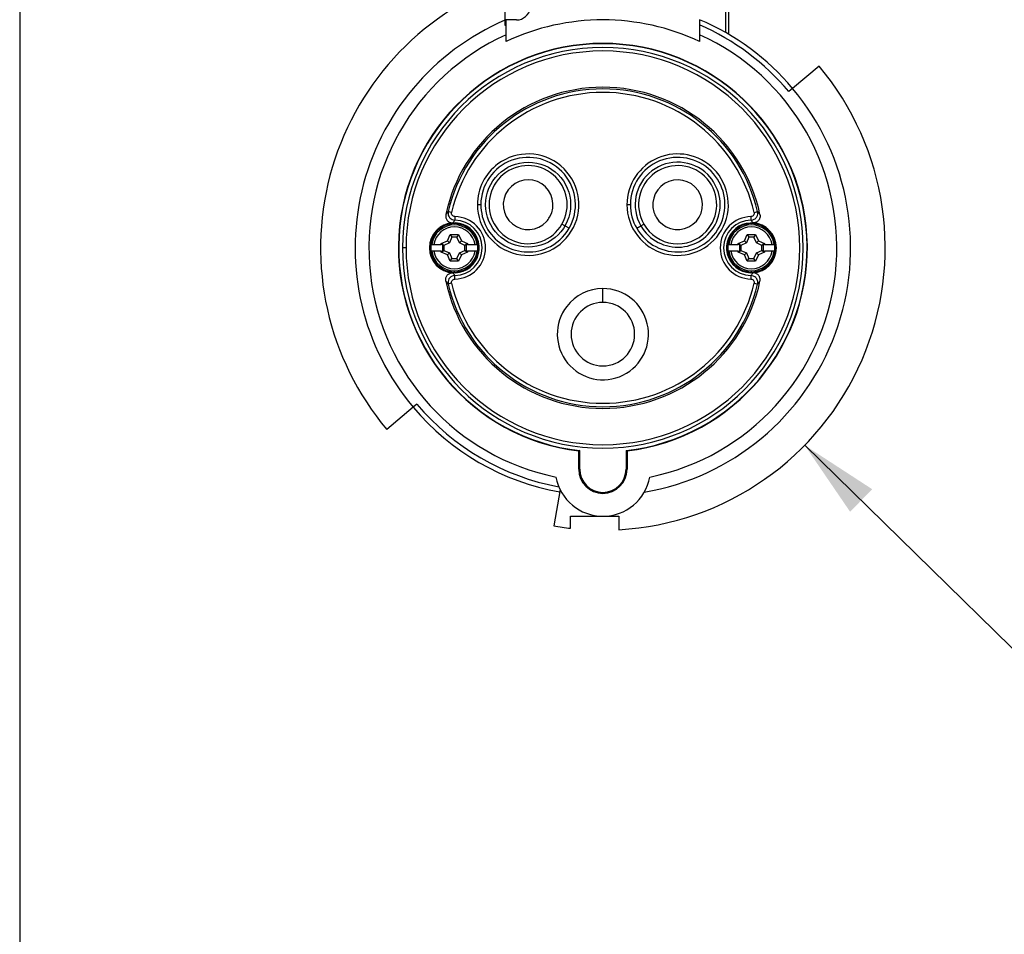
# Model space of a CAD drawing. Header units: inches. Extents: x 0 to 33, y 0 to 25.5.
# Tile 2 of 16: x 0 to 5.6, y 10.4 to 15.6. Entities that reach past the tile are written whole.
import ezdxf

# ---------------------------------------------------------------- set-up
doc = ezdxf.new("R2010")
doc.units = ezdxf.units.IN
doc.header["$LTSCALE"] = 3
doc.header["$MEASUREMENT"] = 0
doc.linetypes.add('SLD-Solid', pattern=[0])
doc.layers.add('DIMENSIONS', color=140, linetype='SLD-Solid', lineweight=25)
doc.layers.add('SLD-DEFPOINTS', color=7, linetype='Continuous')
doc.styles.add('SLDTEXTSTYLE0', font='GOTHIC.TTF', dxfattribs={"width": 0.913})
doc.dimstyles.new('SLDDIMSTYLE0', dxfattribs={"dimtxt": 0.375, "dimasz": 0.45, "dimexe": 0, "dimexo": 0.0625, "dimgap": 0.09375, "dimtad": 0, "dimtih": 1, "dimtoh": 1, "dimrnd": 1e-09, "dimzin": 12, "dimdsep": 46, "dimtxsty": 'SLDTEXTSTYLE0', "dimsah": 1, "dimcen": 0, "dimadec": 0, "dimazin": 3, "dimtfac": 1, "dimtofl": 0, "dimtmove": 0, "dimatfit": 3, "dimfxl": 0, "dimfrac": 2, "dimtolj": 1, "dimtzin": 12, "dimarcsym": 0})

# ---------------------------------------------------------------- blocks, each defined once
blk = doc.blocks.new('Block2')
at = {"color": 7, "linetype": 'SLD-Solid', "lineweight": 18}
blk.add_line((0.0003, 0.0003), (0.0003, 25.5003), dxfattribs=at)
blk = doc.blocks.new('_D')
at = {"layer": 'DIMENSIONS'}
for p, q in [((4.475, 13.1695), (6.0783, 11.6012)), ((6.0783, 11.6012), (6.8283, 11.6012)), ((7.111, 11.6012), (6.9968, 11.6012)), ((6.9968, 11.6012), (6.9968, 11.0059)), ((8.0808, 11.6012), (8.1951, 11.6012)), ((8.1951, 11.6012), (8.1951, 11.0059)), ((6.9968, 11.0059), (7.111, 11.0059)), ((8.1951, 11.0059), (8.0808, 11.0059))]:
    blk.add_line(p, q, dxfattribs=at)
blk.add_solid([(4.475, 13.1695), (4.7338, 12.7905), (4.8596, 12.9192)], dxfattribs=at)
at = {"layer": 'DIMENSIONS', "char_height": 0.375, "attachment_point": 1, "style": 'SLDTEXTSTYLE0'}
for s, insert in [('%%c', (6.8283, 12.1564)), ('3.22', (7.3938, 12.1564)), ('81.8', (7.111, 11.4849))]:
    blk.add_mtext(s, dxfattribs=dict(at, insert=insert))

msp = doc.modelspace()

# ---------------------------------------------------------------- linework, layer by layer
at = {"color": 7, "linetype": 'SLD-Solid'}
msp.add_line((0.0003, 25.5003), (0.0003, 0.0003), dxfattribs=at)
for p, q in [((4.0235, 16.0271), (4.0235, 15.5223)), ((4.0432, 15.5108), (4.0432, 16.0271)), ((2.7652, 15.8037), (2.7652, 15.5917)), ((2.8325, 15.5941), (2.7735, 15.5941)), ((2.7735, 15.4714), (2.7735, 15.5093)), ((3.8758, 15.5093), (3.8758, 15.4714)), ((4.5569, 15.3299), (4.4061, 15.2034)), ((4.4061, 15.2034), (4.3847, 15.1855)), ((2.6288, 14.5409), (2.6093, 14.5409)), ((3.4812, 14.5409), (3.4617, 14.5409)), ((3.1082, 14.4198), (3.0913, 14.4296)), ((3.5411, 14.4198), (3.558, 14.4296)), ((2.4381, 14.3349), (2.4544, 14.37)), ((2.4544, 14.37), (2.464, 14.355)), ((2.4544, 14.37), (2.502, 14.37)), ((2.502, 14.37), (2.4924, 14.355)), ((2.502, 14.37), (2.5183, 14.3349)), ((3.1319, 14.4061), (3.1082, 14.4198)), ((3.5174, 14.4061), (3.5411, 14.4198)), ((4.131, 14.3349), (4.1473, 14.37)), ((4.1473, 14.37), (4.1949, 14.37)), ((4.1473, 14.37), (4.1569, 14.355)), ((4.1949, 14.37), (4.1853, 14.355)), ((4.1949, 14.37), (4.2112, 14.3349)), ((2.3455, 14.3145), (2.3489, 14.3145)), ((2.3608, 14.3145), (2.403, 14.3145)), ((2.403, 14.3187), (2.4381, 14.3349)), ((2.403, 14.3145), (2.403, 14.3187)), ((2.403, 14.3187), (2.4095, 14.3145)), ((2.4095, 14.3145), (2.403, 14.3145)), ((2.4144, 14.3145), (2.4095, 14.3145)), ((2.4116, 14.3132), (2.4144, 14.3145)), ((2.4116, 14.3132), (2.4181, 14.3091)), ((2.4116, 14.2765), (2.4116, 14.3132)), ((2.4494, 14.3236), (2.4181, 14.3091)), ((2.4381, 14.3349), (2.4494, 14.3236)), ((2.464, 14.355), (2.4494, 14.3236)), ((2.4924, 14.355), (2.464, 14.355)), ((2.507, 14.3236), (2.4924, 14.355)), ((2.5183, 14.3349), (2.507, 14.3236)), ((2.5383, 14.3091), (2.507, 14.3236)), ((2.5183, 14.3349), (2.5534, 14.3187)), ((2.5448, 14.3132), (2.5383, 14.3091)), ((2.5419, 14.3145), (2.5448, 14.3132)), ((2.5469, 14.3145), (2.5419, 14.3145)), ((2.5448, 14.3132), (2.5448, 14.2765)), ((2.5534, 14.3187), (2.5469, 14.3145)), ((2.5534, 14.3145), (2.5469, 14.3145)), ((2.5534, 14.3187), (2.5534, 14.3145)), ((2.5534, 14.3145), (2.5956, 14.3145)), ((2.6075, 14.3145), (2.6109, 14.3145)), ((4.0384, 14.3145), (4.0418, 14.3145)), ((4.0537, 14.3145), (4.0959, 14.3145)), ((4.0959, 14.3187), (4.131, 14.3349)), ((4.0959, 14.3145), (4.0959, 14.3187)), ((4.0959, 14.3187), (4.1024, 14.3145)), ((4.1024, 14.3145), (4.0959, 14.3145)), ((4.1074, 14.3145), (4.1024, 14.3145)), ((4.1045, 14.3132), (4.1074, 14.3145)), ((4.1045, 14.3132), (4.111, 14.3091)), ((4.1045, 14.2765), (4.1045, 14.3132)), ((4.1423, 14.3236), (4.111, 14.3091)), ((4.131, 14.3349), (4.1423, 14.3236)), ((4.1569, 14.355), (4.1423, 14.3236)), ((4.1853, 14.355), (4.1569, 14.355)), ((4.1999, 14.3236), (4.1853, 14.355)), ((4.2112, 14.3349), (4.1999, 14.3236)), ((4.2312, 14.3091), (4.1999, 14.3236)), ((4.2112, 14.3349), (4.2463, 14.3187)), ((4.2377, 14.3132), (4.2312, 14.3091)), ((4.2348, 14.3145), (4.2377, 14.3132)), ((4.2398, 14.3145), (4.2348, 14.3145)), ((4.2377, 14.3132), (4.2377, 14.2765)), ((4.2463, 14.3187), (4.2398, 14.3145)), ((4.2463, 14.3145), (4.2398, 14.3145)), ((4.2463, 14.3187), (4.2463, 14.3145)), ((4.2463, 14.3145), (4.2885, 14.3145)), ((4.3004, 14.3145), (4.3038, 14.3145)), ((2.2026, 14.2949), (2.1829, 14.2949)), ((2.3365, 14.2949), (2.3357, 14.2949)), ((2.3489, 14.2752), (2.3455, 14.2752)), ((2.403, 14.2752), (2.3608, 14.2752)), ((2.403, 14.271), (2.4095, 14.2752)), ((2.403, 14.271), (2.403, 14.2752)), ((2.403, 14.2752), (2.4095, 14.2752)), ((2.4381, 14.2548), (2.403, 14.271)), ((2.4095, 14.2752), (2.4144, 14.2752)), ((2.4116, 14.2765), (2.4181, 14.2806)), ((2.4144, 14.2752), (2.4116, 14.2765)), ((2.4181, 14.3091), (2.4181, 14.2806)), ((2.4181, 14.2806), (2.4494, 14.2661)), ((2.4381, 14.2548), (2.4494, 14.2661)), ((2.4494, 14.2661), (2.464, 14.2347)), ((2.4924, 14.2347), (2.507, 14.2661)), ((2.507, 14.2661), (2.5383, 14.2806)), ((2.5183, 14.2548), (2.507, 14.2661)), ((2.5534, 14.271), (2.5183, 14.2548)), ((2.5383, 14.2806), (2.5383, 14.3091)), ((2.5448, 14.2765), (2.5383, 14.2806)), ((2.5448, 14.2765), (2.5419, 14.2752)), ((2.5419, 14.2752), (2.5469, 14.2752)), ((2.5534, 14.271), (2.5469, 14.2752)), ((2.5469, 14.2752), (2.5534, 14.2752)), ((2.5534, 14.2752), (2.5534, 14.271)), ((2.5956, 14.2752), (2.5534, 14.2752)), ((2.6109, 14.2752), (2.6075, 14.2752)), ((4.0418, 14.2752), (4.0384, 14.2752)), ((4.0959, 14.2752), (4.0537, 14.2752)), ((4.0959, 14.271), (4.0959, 14.2752)), ((4.0959, 14.271), (4.1024, 14.2752)), ((4.0959, 14.2752), (4.1024, 14.2752)), ((4.131, 14.2548), (4.0959, 14.271)), ((4.1024, 14.2752), (4.1074, 14.2752)), ((4.1045, 14.2765), (4.111, 14.2806)), ((4.1074, 14.2752), (4.1045, 14.2765)), ((4.111, 14.3091), (4.111, 14.2806)), ((4.111, 14.2806), (4.1423, 14.2661)), ((4.131, 14.2548), (4.1423, 14.2661)), ((4.1423, 14.2661), (4.1569, 14.2347)), ((4.1853, 14.2347), (4.1999, 14.2661)), ((4.1999, 14.2661), (4.2312, 14.2806)), ((4.2112, 14.2548), (4.1999, 14.2661)), ((4.2463, 14.271), (4.2112, 14.2548)), ((4.2312, 14.2806), (4.2312, 14.3091)), ((4.2377, 14.2765), (4.2312, 14.2806)), ((4.2377, 14.2765), (4.2348, 14.2752)), ((4.2348, 14.2752), (4.2398, 14.2752)), ((4.2463, 14.271), (4.2398, 14.2752)), ((4.2398, 14.2752), (4.2463, 14.2752)), ((4.2463, 14.2752), (4.2463, 14.271)), ((4.2885, 14.2752), (4.2463, 14.2752)), ((4.3038, 14.2752), (4.3004, 14.2752)), ((4.3128, 14.2949), (4.3136, 14.2949)), ((2.4544, 14.2197), (2.4381, 14.2548)), ((2.4544, 14.2197), (2.464, 14.2347)), ((2.502, 14.2197), (2.4544, 14.2197)), ((2.464, 14.2347), (2.4924, 14.2347)), ((2.502, 14.2197), (2.4924, 14.2347)), ((2.5183, 14.2548), (2.502, 14.2197)), ((4.1473, 14.2197), (4.131, 14.2548)), ((4.1473, 14.2197), (4.1569, 14.2347)), ((4.1949, 14.2197), (4.1473, 14.2197)), ((4.1569, 14.2347), (4.1853, 14.2347)), ((4.1949, 14.2197), (4.1853, 14.2347)), ((4.2112, 14.2548), (4.1949, 14.2197)), ((2.4782, 14.1571), (2.4782, 14.164)), ((4.1711, 14.1571), (4.1711, 14.164)), ((3.3246, 13.9838), (3.3246, 14.0626)), ((2.2432, 13.3863), (2.0924, 13.2598)), ((2.2645, 13.4042), (2.2432, 13.3863)), ((3.1869, 13.033), (3.1869, 13.1377)), ((3.1925, 13.033), (3.1925, 13.1389)), ((3.4568, 13.1389), (3.4568, 13.033)), ((3.4624, 13.1377), (3.4624, 13.033)), ((3.1869, 13.033), (3.1925, 13.033)), ((3.4624, 13.033), (3.4568, 13.033)), ((3.0809, 12.9171), (3.0444, 12.7102)), ((3.1404, 12.6962), (3.1404, 12.7653)), ((3.1404, 12.7653), (3.3246, 12.7653)), ((3.3246, 12.7653), (3.416, 12.7653)), ((3.416, 12.7653), (3.416, 12.6882))]:
    msp.add_line(p, q)
at = {"flags": 128}
for points in [[(3.1925, 13.1389), (3.1893, 13.1382), (3.1869, 13.1377)], [(3.4624, 13.1377), (3.4593, 13.1384), (3.4568, 13.1389)]]:
    msp.add_lwpolyline(points, dxfattribs=at)
msp.add_circle((2.8985, 14.5409), 0.2422)
for centre, radius, start, end in [((3.3246, 14.2949), 1.6093, 110.3434, 220.0298), ((2.8325, 15.6728), 0.0787, 270, 352.1311), ((3.3246, 14.2949), 1.4124, 113.3344, 220.0339), ((3.3246, 14.2949), 1.4124, 112.9697, 113.3344), ((3.3246, 14.2949), 1.3846, 113.4589, 113.8323), ((3.3246, 14.2949), 1.2992, 64.8973, 115.1027), ((3.3246, 14.2949), 1.4124, 40.0339, 67.0303), ((3.3246, 14.2949), 1.3846, 40.0346, 66.5411), ((3.3246, 14.2949), 1.3337, 114.4113, 258.4405), ((3.3246, 14.2949), 1.3337, 281.5595, 65.5887), ((3.3246, 14.2949), 1.1654, 276.7907, 263.2093), ((3.3246, 14.2949), 1.1635, 276.5204, 263.4796), ((3.3246, 14.2949), 1.1417, 0, 180), ((3.3246, 14.2949), 1.122, 0, 180), ((3.3246, 14.2949), 1.6093, 273.2556, 40.0298), ((3.3246, 14.2949), 0.9152, 11.9612, 168.0388), ((3.3246, 14.2949), 0.9056, 13.1753, 166.8247), ((3.3246, 14.2949), 0.8859, 13.1753, 166.8247), ((3.3246, 14.2949), 1.4124, 279.6152, 40.0339), ((2.8985, 14.5409), 0.2892, 180, 126.5086), ((3.7508, 14.5409), 0.2892, 45, 180), ((2.8985, 14.5409), 0.2892, 126.5086, 180), ((2.8985, 14.5409), 0.2696, 330, 180), ((2.8985, 14.5409), 0.2227, 330, 289.3932), ((3.7508, 14.5409), 0.2696, 45, 180), ((3.7508, 14.5409), 0.2422, 45, 210), ((3.7508, 14.5409), 0.2227, 316.6621, 210), ((3.7508, 14.5409), 0.2892, 180, 45), ((3.7508, 14.5409), 0.2696, 210, 45), ((3.7508, 14.5409), 0.2422, 210, 45), ((2.8985, 14.5409), 0.1417, 330, 317.4242), ((3.7508, 14.5409), 0.1417, 210, 197.4242), ((2.8985, 14.5409), 0.2696, 180, 293.6808), ((3.7508, 14.5409), 0.2696, 180, 210), ((3.7508, 14.5409), 0.1417, 197.4242, 210), ((2.4782, 14.2949), 0.1425, 93.2808, 180), ((2.4782, 14.2949), 0.1417, 244.8638, 180), ((2.4782, 14.2949), 0.1378, 90, 270), ((2.4782, 14.2949), 0.1308, 8.6547, 171.3453), ((2.4782, 14.2949), 0.1378, 270, 90), ((2.4782, 14.2949), 0.1581, 270.887, 89.113), ((2.4782, 14.2949), 0.1778, 270.887, 89.113), ((2.8985, 14.5409), 0.2227, 289.3932, 330), ((2.8985, 14.5409), 0.1417, 317.4242, 330), ((3.7508, 14.5409), 0.2227, 210, 316.6621), ((4.1711, 14.2949), 0.1778, 90.887, 269.113), ((4.1711, 14.2949), 0.1581, 90.887, 269.113), ((4.1711, 14.2949), 0.1417, 64.8638, 0), ((4.1711, 14.2949), 0.1378, 90, 270), ((4.1711, 14.2949), 0.1308, 8.6547, 171.3453), ((4.1711, 14.2949), 0.1378, 270, 90), ((4.1711, 14.2949), 0.1425, 0, 86.7192), ((2.4782, 14.2949), 0.1191, 9.5176, 170.4824), ((2.8985, 14.5409), 0.2696, 293.6808, 330), ((4.1711, 14.2949), 0.1191, 9.5176, 170.4824), ((4.1711, 14.2949), 0.1417, 0, 64.8638), ((2.4782, 14.2949), 0.1342, 171.5638, 188.4362), ((2.4782, 14.2949), 0.1342, 351.5638, 8.4362), ((4.1711, 14.2949), 0.1342, 171.5638, 188.4362), ((4.1711, 14.2949), 0.1342, 351.5638, 8.4362), ((3.3246, 14.2949), 1.1417, 180, 0), ((3.3246, 14.2949), 1.122, 180, 0), ((2.4782, 14.2949), 0.1425, 180, 266.7192), ((2.4782, 14.2949), 0.1417, 180, 244.8638), ((2.4782, 14.2949), 0.1308, 188.6547, 270), ((2.4782, 14.2949), 0.1191, 189.5176, 350.4824), ((2.4782, 14.2949), 0.1308, 270, 351.3453), ((4.1711, 14.2949), 0.1308, 188.6547, 270), ((4.1711, 14.2949), 0.1191, 189.5176, 350.4824), ((4.1711, 14.2949), 0.1308, 270, 351.3453), ((4.1711, 14.2949), 0.1425, 273.2808, 0), ((3.3246, 14.2949), 0.9152, 191.9612, 348.0388), ((3.3246, 14.2949), 0.9056, 193.1753, 346.8247), ((3.3246, 14.2949), 0.8859, 193.1753, 346.8247), ((3.3246, 13.8027), 0.2598, 142.3398, 90), ((3.3246, 13.8027), 0.2598, 90, 142.3398), ((3.3246, 13.8027), 0.1811, 90, 270), ((3.3246, 13.8027), 0.1811, 270, 90), ((3.3246, 14.2949), 1.4124, 220.0339, 259.9661), ((3.3246, 14.2949), 1.3846, 220.0346, 259.5526), ((3.3246, 13.033), 0.1378, 180, 0), ((3.3246, 13.033), 0.1321, 180, 0), ((3.3246, 13.037), 0.2717, 190.3353, 349.6647), ((3.3246, 14.2949), 1.6093, 259.9702, 263.4273)]:
    msp.add_arc(centre, radius, start, end)
for points in [[(2.7652, 15.5917), (2.7652, 15.5815), (2.7652, 15.5714), (2.7652, 15.5614)], [(2.7735, 15.565), (2.7735, 15.575), (2.7735, 15.5851), (2.7735, 15.5953)], [(2.7735, 15.5093), (2.7735, 15.5275), (2.7735, 15.5461), (2.7735, 15.565)], [(3.8758, 15.5953), (3.8758, 15.5851), (3.8758, 15.575), (3.8758, 15.565)], [(3.8758, 15.565), (3.8758, 15.5461), (3.8758, 15.5275), (3.8758, 15.5093)], [(2.4429, 14.5013), (2.4383, 14.4958), (2.4338, 14.4903), (2.4293, 14.4845)], [(2.4621, 14.4968), (2.4571, 14.4979), (2.4471, 14.5003), (2.4429, 14.5013), (2.4429, 14.5013)], [(4.22, 14.4845), (4.2155, 14.4903), (4.211, 14.4958), (4.2064, 14.5013)], [(2.47, 14.4371), (2.4735, 14.4425), (2.477, 14.4478), (2.4806, 14.4529)], [(4.1684, 14.4726), (4.1684, 14.4675), (4.1686, 14.4573), (4.1687, 14.453), (4.1687, 14.4529)], [(4.1687, 14.4529), (4.1723, 14.4478), (4.1758, 14.4425), (4.1793, 14.4371)], [(2.4806, 14.1368), (2.477, 14.1419), (2.4735, 14.1472), (2.47, 14.1526)], [(4.1793, 14.1526), (4.1758, 14.1472), (4.1723, 14.1419), (4.1687, 14.1368)], [(2.4293, 14.1052), (2.4338, 14.0994), (2.4383, 14.0939), (2.4429, 14.0884)], [(2.4809, 14.1171), (2.4809, 14.1222), (2.4807, 14.1324), (2.4806, 14.1367), (2.4806, 14.1368)], [(4.1687, 14.1368), (4.1687, 14.1367), (4.1686, 14.1324), (4.1684, 14.1222), (4.1684, 14.1171)], [(4.1872, 14.0929), (4.1922, 14.0918), (4.2022, 14.0894), (4.2064, 14.0885), (4.2064, 14.0884)], [(4.2064, 14.0884), (4.211, 14.0939), (4.2155, 14.0994), (4.22, 14.1052)]]:
    msp.add_open_spline(points, degree=3)
for points, knots in [([(2.4293, 14.4845), (2.4286, 14.4816), (2.4284, 14.4786), (2.4285, 14.4726), (2.429, 14.4695), (2.4312, 14.4608), (2.434, 14.4553), (2.4418, 14.4462), (2.4468, 14.4425), (2.4579, 14.4378), (2.464, 14.4367), (2.47, 14.4371)], [0, 0, 0, 0, 0.125, 0.125, 0.25, 0.25, 0.5, 0.5, 0.75, 0.75, 1, 1, 1, 1]), ([(2.4429, 14.5013), (2.4414, 14.4947), (2.4418, 14.4809), (2.4541, 14.4601), (2.4706, 14.4531), (2.4806, 14.4529)], [0, 0, 0, 0, 0.02550241, 0.05100482, 0.08925843, 0.08925843, 0.08925843, 0.08925843]), ([(2.4809, 14.4726), (2.4751, 14.4727), (2.4693, 14.4756), (2.4621, 14.4848), (2.4607, 14.4911), (2.4621, 14.4968)], [0, 0, 0, 0, 0.5, 0.5, 1, 1, 1, 1]), ([(4.1872, 14.4968), (4.1885, 14.4911), (4.1872, 14.4848), (4.18, 14.4756), (4.1742, 14.4727), (4.1684, 14.4726)], [0, 0, 0, 0, 0.5, 0.5, 1, 1, 1, 1]), ([(4.1687, 14.4529), (4.1753, 14.453), (4.1886, 14.4567), (4.2059, 14.4738), (4.2087, 14.4915), (4.2064, 14.5013)], [0, 0, 0, 0, 0.02550241, 0.05100482, 0.08925843, 0.08925843, 0.08925843, 0.08925843]), ([(4.22, 14.4845), (4.2207, 14.4816), (4.2209, 14.4786), (4.2208, 14.4726), (4.2203, 14.4695), (4.2181, 14.4608), (4.2153, 14.4553), (4.2075, 14.4462), (4.2025, 14.4425), (4.1914, 14.4378), (4.1853, 14.4367), (4.1793, 14.4371)], [0, 0, 0, 0, 0.125, 0.125, 0.25, 0.25, 0.5, 0.5, 0.75, 0.75, 1, 1, 1, 1]), ([(4.1872, 14.4968), (4.1922, 14.4979), (4.1972, 14.4991), (4.2043, 14.5008), (4.2064, 14.5013), (4.2064, 14.5013)], [0, 0, 0, 0, 0.5, 0.5, 1, 1, 1, 1]), ([(2.4809, 14.4726), (2.4809, 14.4675), (2.4808, 14.4624), (2.4807, 14.4551), (2.4806, 14.453), (2.4806, 14.4529)], [0, 0, 0, 0, 0.5, 0.5, 1, 1, 1, 1]), ([(2.3489, 14.3145), (2.3491, 14.3145), (2.3505, 14.3145), (2.3549, 14.3145), (2.3578, 14.3145), (2.3608, 14.3145)], [0, 0, 0, 0, 0.5, 0.5, 1, 1, 1, 1]), ([(2.5956, 14.3145), (2.5986, 14.3145), (2.6015, 14.3145), (2.6058, 14.3145), (2.6073, 14.3145), (2.6075, 14.3145)], [0, 0, 0, 0, 0.5, 0.5, 1, 1, 1, 1]), ([(4.0418, 14.3145), (4.042, 14.3145), (4.0434, 14.3145), (4.0478, 14.3145), (4.0507, 14.3145), (4.0537, 14.3145)], [0, 0, 0, 0, 0.5, 0.5, 1, 1, 1, 1]), ([(4.2885, 14.3145), (4.2915, 14.3145), (4.2944, 14.3145), (4.2988, 14.3145), (4.3002, 14.3145), (4.3004, 14.3145)], [0, 0, 0, 0, 0.5, 0.5, 1, 1, 1, 1]), ([(2.3608, 14.2752), (2.3578, 14.2752), (2.3549, 14.2752), (2.3505, 14.2752), (2.3491, 14.2752), (2.3489, 14.2752)], [0, 0, 0, 0, 0.5, 0.5, 1, 1, 1, 1]), ([(2.6075, 14.2752), (2.6073, 14.2752), (2.6058, 14.2752), (2.6015, 14.2752), (2.5986, 14.2752), (2.5956, 14.2752)], [0, 0, 0, 0, 0.5, 0.5, 1, 1, 1, 1]), ([(4.0537, 14.2752), (4.0507, 14.2752), (4.0478, 14.2752), (4.0434, 14.2752), (4.042, 14.2752), (4.0418, 14.2752)], [0, 0, 0, 0, 0.5, 0.5, 1, 1, 1, 1]), ([(4.3004, 14.2752), (4.3002, 14.2752), (4.2988, 14.2752), (4.2944, 14.2752), (4.2915, 14.2752), (4.2885, 14.2752)], [0, 0, 0, 0, 0.5, 0.5, 1, 1, 1, 1]), ([(2.4293, 14.1052), (2.4286, 14.1081), (2.4284, 14.1111), (2.4285, 14.1171), (2.429, 14.1202), (2.4312, 14.1289), (2.434, 14.1344), (2.4418, 14.1435), (2.4468, 14.1472), (2.4579, 14.1519), (2.464, 14.153), (2.47, 14.1526)], [0, 0, 0, 0, 0.125, 0.125, 0.25, 0.25, 0.5, 0.5, 0.75, 0.75, 1, 1, 1, 1]), ([(4.22, 14.1052), (4.2207, 14.1081), (4.2209, 14.1111), (4.2208, 14.1171), (4.2203, 14.1202), (4.2181, 14.1289), (4.2153, 14.1344), (4.2075, 14.1435), (4.2025, 14.1472), (4.1914, 14.1519), (4.1853, 14.153), (4.1793, 14.1526)], [0, 0, 0, 0, 0.125, 0.125, 0.25, 0.25, 0.5, 0.5, 0.75, 0.75, 1, 1, 1, 1]), ([(2.4806, 14.1368), (2.4739, 14.1367), (2.4607, 14.133), (2.4434, 14.116), (2.4406, 14.0982), (2.4429, 14.0884)], [0, 0, 0, 0, 0.02550241, 0.05100482, 0.08925843, 0.08925843, 0.08925843, 0.08925843]), ([(2.4621, 14.0929), (2.4571, 14.0918), (2.4521, 14.0906), (2.445, 14.0889), (2.4429, 14.0885), (2.4429, 14.0884)], [0, 0, 0, 0, 0.5, 0.5, 1, 1, 1, 1]), ([(2.4621, 14.0929), (2.4607, 14.0986), (2.4621, 14.1049), (2.4693, 14.1141), (2.4751, 14.117), (2.4809, 14.1171)], [0, 0, 0, 0, 0.5, 0.5, 1, 1, 1, 1]), ([(4.1684, 14.1171), (4.1742, 14.117), (4.18, 14.1141), (4.1872, 14.1049), (4.1885, 14.0986), (4.1872, 14.0929)], [0, 0, 0, 0, 0.5, 0.5, 1, 1, 1, 1]), ([(4.2064, 14.0884), (4.2079, 14.095), (4.2075, 14.1088), (4.1952, 14.1296), (4.1787, 14.1366), (4.1687, 14.1368)], [0, 0, 0, 0, 0.02550241, 0.05100482, 0.08925843, 0.08925843, 0.08925843, 0.08925843])]:
    msp.add_open_spline(points, degree=3, knots=knots)

# ---------------------------------------------------------------- block references
at = {"layer": 'SLD-DEFPOINTS'}
msp.add_blockref('Block2', (0, 0), dxfattribs=at)

# ---------------------------------------------------------------- dimensions: what is measured, and where the dimension line sits
at = {"layer": 'DIMENSIONS'}
dim = msp.add_diameter_dim_2p(p1=(2.1743, 15.4202), p2=(4.475, 13.1695), dimstyle='SLDDIMSTYLE0', dxfattribs=at)
dim.commit()
dim.dimension.update_dxf_attribs({"geometry": '_D', "text_midpoint": (7.5959, 11.6012), "dimtype": 163})

doc.saveas('drawing.dxf')
